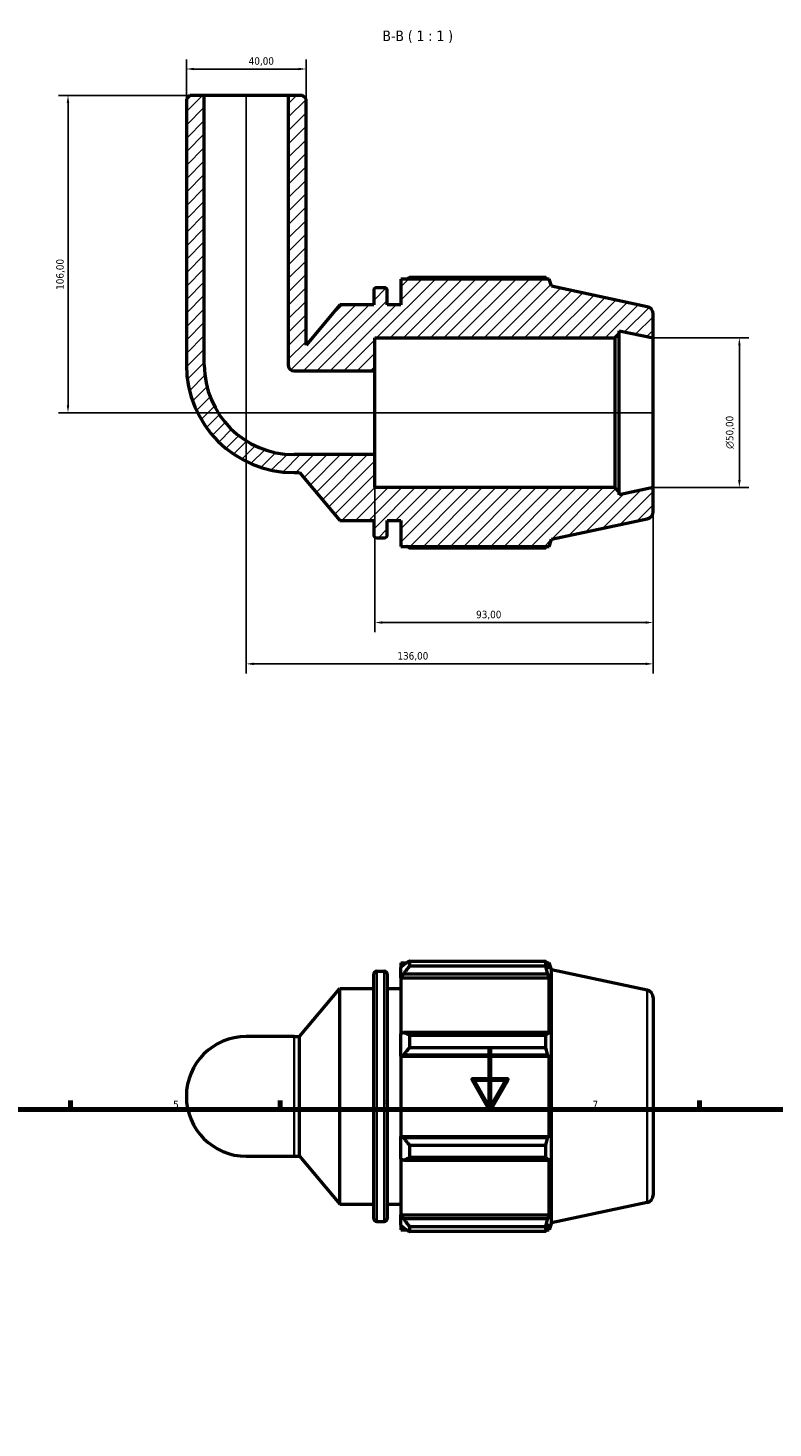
# Model space of a CAD drawing. Header units: millimetres. Extents: x 0 to 931, y 0 to 935.
# Tile 5 of 6: x 266 to 515, y 468 to 935. Entities that reach past the tile are written whole.
import ezdxf

# ---------------------------------------------------------------- set-up
doc = ezdxf.new("R2010")
doc.units = ezdxf.units.MM
for name, color, linetype, lineweight in [('Border (ISO)', 7, 'Continuous', 70), ('Dimension (ISO)', 7, 'Continuous', 25), ('Hatch (ISO)', 7, 'Continuous', 18), ('Symbol (ISO)', 7, 'Continuous', 25), ('Visible (ISO)', 7, 'Continuous', 50), ('Visible Narrow (ISO)', 7, 'Continuous', 35)]:
    doc.layers.add(name, color=color, linetype=linetype, lineweight=lineweight)
doc.styles.add('Label Text (ISO)', font='tahoma.ttf')
doc.styles.add('Note Text (ISO)', font='tahoma.ttf')
doc.dimstyles.new('Default (ISO)', dxfattribs={"dimtxt": 2.5, "dimasz": 2.5, "dimexe": 3.175, "dimexo": 0, "dimgap": 0.762, "dimtad": 1, "dimrnd": 1e-08, "dimzin": 0, "dimtxsty": 'Note Text (ISO)', "dimcen": 0.09, "dimdle": 10, "dimclrd": 256, "dimclre": 256, "dimclrt": 232, "dimazin": 0, "dimtfac": 1.40208, "dimtmove": 0, "dimatfit": 3, "dimfxl": 1, "dimtolj": 1, "dimtzin": 0, "dimlwd": -1, "dimlwe": -1, "dimarcsym": 0})

# ---------------------------------------------------------------- blocks, each defined once
blk = doc.blocks.new('Borders Default Border')
at = {"layer": 'Border (ISO)'}
for p, q in [((280.33, 574), (280.33, 576.9)), ((350.42, 574), (350.42, 576.9)), ((490.58, 574), (490.58, 576.9))]:
    blk.add_line(p, q, dxfattribs=at)
at = {"layer": 'Border (ISO)', "flags": 128}
for points in [[(420.5, 594), (420.5, 574), (414.73, 584), (426.27, 584), (420.5, 574)], [(20, 20), (20, 574), (821, 574), (821, 20), (20, 20)]]:
    blk.add_lwpolyline(points, dxfattribs=at)
at = {"layer": 'Border (ISO)', "color": 232, "true_color": 0xca0064, "char_height": 2.5, "attachment_point": 7, "style": 'Note Text (ISO)'}
for s, insert in [('5', (314.64, 574.35)), ('6', (384.66, 574.35)), ('7', (454.77, 574.4))]:
    blk.add_mtext(s, dxfattribs=dict(at, insert=insert))
blk = doc.blocks.new('*D7')
at = {"layer": 'Defpoints', "color": 0, "transparency": 16777216}
for p in [(475.03, 831.65), (475.03, 781.65), (503.86, 781.65)]:
    blk.add_point(p, dxfattribs=at)
at = {"layer": 'Dimension (ISO)', "transparency": 16777216}
for p, q in [((475.03, 831.65), (507.04, 831.65)), ((503.86, 829.15), (503.86, 784.15)), ((475.03, 781.65), (507.04, 781.65))]:
    blk.add_line(p, q, dxfattribs=at)
for points in [[(503.45, 829.15), (504.28, 829.15), (503.86, 831.65)], [(503.45, 784.15), (504.28, 784.15), (503.86, 781.65)]]:
    blk.add_solid(points, dxfattribs=at)
at = {"layer": 'Dimension (ISO)', "color": 232, "true_color": 0xca0064, "transparency": 16777216, "insert": (499.34, 794.59), "char_height": 2.5, "attachment_point": 1, "rotation": 90, "style": 'Note Text (ISO)'}
blk.add_mtext('\\A1;\\fAIGDT|b0|i0;\\H2.5000;\\ln\\fTahoma|b0|i0;\\H2.5000;50,00', dxfattribs=at)
blk = doc.blocks.new('*D8')
at = {"layer": 'Defpoints', "color": 0, "transparency": 16777216}
for p in [(382.03, 792.65), (475.03, 781.65), (382.03, 736.59)]:
    blk.add_point(p, dxfattribs=at)
at = {"layer": 'Dimension (ISO)', "transparency": 16777216}
for p, q in [((382.03, 792.65), (382.03, 733.41)), ((475.03, 781.65), (475.03, 733.41)), ((472.53, 736.59), (384.53, 736.59))]:
    blk.add_line(p, q, dxfattribs=at)
for points in [[(384.53, 737.01), (384.53, 736.17), (382.03, 736.59)], [(472.53, 737.01), (472.53, 736.17), (475.03, 736.59)]]:
    blk.add_solid(points, dxfattribs=at)
at = {"layer": 'Dimension (ISO)', "color": 232, "true_color": 0xca0064, "transparency": 16777216, "insert": (415.88, 740.52), "char_height": 2.5, "attachment_point": 1, "style": 'Note Text (ISO)'}
blk.add_mtext('\\A1;93,00', dxfattribs=at)
blk = doc.blocks.new('*D9')
at = {"layer": 'Defpoints', "color": 0, "transparency": 16777216}
for p in [(339.03, 912.65), (475.03, 781.65), (339.03, 722.78)]:
    blk.add_point(p, dxfattribs=at)
at = {"layer": 'Dimension (ISO)', "transparency": 16777216}
for p, q in [((339.03, 912.65), (339.03, 719.6)), ((475.03, 781.65), (475.03, 719.6)), ((472.53, 722.78), (341.53, 722.78))]:
    blk.add_line(p, q, dxfattribs=at)
for points in [[(341.53, 723.19), (341.53, 722.36), (339.03, 722.78)], [(472.53, 723.19), (472.53, 722.36), (475.03, 722.78)]]:
    blk.add_solid(points, dxfattribs=at)
at = {"layer": 'Dimension (ISO)', "color": 232, "true_color": 0xca0064, "transparency": 16777216, "insert": (389.58, 726.71), "char_height": 2.5, "attachment_point": 1, "style": 'Note Text (ISO)'}
blk.add_mtext('\\A1;136,00', dxfattribs=at)
blk = doc.blocks.new('*D10')
at = {"layer": 'Defpoints', "color": 0, "transparency": 16777216}
for p in [(359.03, 921.45), (319.03, 911.45), (359.03, 911.45)]:
    blk.add_point(p, dxfattribs=at)
at = {"layer": 'Dimension (ISO)', "transparency": 16777216}
for p, q in [((319.03, 911.45), (319.03, 924.62)), ((321.53, 921.45), (356.53, 921.45)), ((359.03, 911.45), (359.03, 924.62))]:
    blk.add_line(p, q, dxfattribs=at)
for points in [[(321.53, 921.86), (321.53, 921.03), (319.03, 921.45)], [(356.53, 921.86), (356.53, 921.03), (359.03, 921.45)]]:
    blk.add_solid(points, dxfattribs=at)
at = {"layer": 'Dimension (ISO)', "color": 232, "true_color": 0xca0064, "transparency": 16777216, "insert": (339.86, 925.38), "char_height": 2.5, "attachment_point": 1, "style": 'Note Text (ISO)'}
blk.add_mtext('\\A1;40,00', dxfattribs=at)
blk = doc.blocks.new('*D12')
at = {"layer": 'Defpoints', "color": 0, "transparency": 16777216}
for p in [(325.03, 912.65), (279.48, 806.65), (475.03, 806.65)]:
    blk.add_point(p, dxfattribs=at)
at = {"layer": 'Dimension (ISO)', "transparency": 16777216}
for p, q in [((325.03, 912.65), (276.3, 912.65)), ((279.48, 910.15), (279.48, 809.15)), ((475.03, 806.65), (276.3, 806.65))]:
    blk.add_line(p, q, dxfattribs=at)
for points in [[(279.06, 910.15), (279.89, 910.15), (279.48, 912.65)], [(279.06, 809.15), (279.89, 809.15), (279.48, 806.65)]]:
    blk.add_solid(points, dxfattribs=at)
at = {"layer": 'Dimension (ISO)', "color": 232, "true_color": 0xca0064, "transparency": 16777216, "insert": (275.54, 847.69), "char_height": 2.5, "attachment_point": 1, "rotation": 90, "style": 'Note Text (ISO)'}
blk.add_mtext('\\A1;106,00', dxfattribs=at)

msp = doc.modelspace()

# ---------------------------------------------------------------- hatches: boundary and pattern name
at = {"layer": 'Hatch (ISO)'}
h = msp.add_hatch(dxfattribs=at)
h.set_pattern_fill('ANSI31', color=256, scale=25.4, style=0)
h.set_pattern_definition([(45, (0, 0), (-2.245064, 2.245064), [])])
edge = h.paths.add_edge_path()
edge.add_line((359.031, 911.447), (357.831, 912.647))
edge.add_line((357.831, 912.647), (353.031, 912.647))
edge.add_line((353.031, 912.647), (353.031, 822.647))
edge.add_ellipse((355.031, 822.647), major_axis=(-2, 0), ratio=1, start_angle=0, end_angle=90)
edge.add_line((355.031, 820.647), (382.031, 820.647))
edge.add_line((382.031, 820.647), (382.031, 831.647))
edge.add_line((382.031, 831.647), (462.198, 831.647))
edge.add_line((462.198, 831.647), (463.698, 833.147))
edge.add_line((463.698, 833.147), (463.698, 834.056))
edge.add_line((463.698, 834.056), (475.031, 831.647))
edge.add_line((475.031, 831.647), (475.031, 839.622))
edge.add_ellipse((472.531, 839.622), major_axis=(2.5, 0), ratio=1, start_angle=0, end_angle=78)
edge.add_line((473.051, 842.068), (441.031, 848.874))
edge.add_line((441.031, 848.874), (440.247, 851.287))
edge.add_line((440.247, 851.287), (390.711, 851.287))
edge.add_line((390.711, 851.287), (390.711, 842.647))
edge.add_line((390.711, 842.647), (386.178, 842.647))
edge.add_line((386.178, 842.647), (386.178, 847.407))
edge.add_ellipse((385.178, 847.407), major_axis=(1, 0), ratio=1, start_angle=0, end_angle=90)
edge.add_line((385.178, 848.407), (382.645, 848.407))
edge.add_ellipse((382.645, 847.407), major_axis=(0, 1), ratio=1, start_angle=0, end_angle=90)
edge.add_line((381.645, 847.407), (381.645, 842.647))
edge.add_line((381.645, 842.647), (370.311, 842.647))
edge.add_line((370.311, 842.647), (359.031, 829.204))
edge.add_line((359.031, 829.204), (359.031, 911.447))
edge = h.paths.add_edge_path()
edge.add_line((320.231, 912.647), (319.031, 911.447))
edge.add_line((319.031, 911.447), (319.031, 822.647))
edge.add_ellipse((355.031, 822.647), major_axis=(-36, 0), ratio=1, start_angle=0, end_angle=90)
edge.add_line((355.031, 786.647), (356.886, 786.647))
edge.add_line((356.886, 786.647), (370.311, 770.647))
edge.add_line((370.311, 770.647), (381.645, 770.647))
edge.add_line((381.645, 770.647), (381.645, 765.887))
edge.add_ellipse((382.645, 765.887), major_axis=(-1, 0), ratio=1, start_angle=0, end_angle=90)
edge.add_line((382.645, 764.887), (385.178, 764.887))
edge.add_ellipse((385.178, 765.887), major_axis=(0, -1), ratio=1, start_angle=0, end_angle=90)
edge.add_line((386.178, 765.887), (386.178, 770.647))
edge.add_line((386.178, 770.647), (390.711, 770.647))
edge.add_line((390.711, 770.647), (390.711, 762.007))
edge.add_line((390.711, 762.007), (440.247, 762.007))
edge.add_line((440.247, 762.007), (441.031, 764.42))
edge.add_line((441.031, 764.42), (473.051, 771.226))
edge.add_ellipse((472.531, 773.671), major_axis=(0.52, -2.445), ratio=1, start_angle=0, end_angle=78)
edge.add_line((475.031, 773.671), (475.031, 781.647))
edge.add_line((475.031, 781.647), (463.698, 779.238))
edge.add_line((463.698, 779.238), (463.698, 780.147))
edge.add_line((463.698, 780.147), (462.198, 781.647))
edge.add_line((462.198, 781.647), (382.031, 781.647))
edge.add_line((382.031, 781.647), (382.031, 792.647))
edge.add_line((382.031, 792.647), (355.031, 792.647))
edge.add_ellipse((355.031, 822.647), major_axis=(0, -30), ratio=1, start_angle=270, end_angle=360, ccw=False)
edge.add_line((325.031, 822.647), (325.031, 912.647))
edge.add_line((325.031, 912.647), (320.231, 912.647))

# ---------------------------------------------------------------- linework, layer by layer
at = {"layer": 'Visible (ISO)'}
for p, q in [((320.231, 912.647), (319.031, 911.447)), ((325.031, 912.647), (320.231, 912.647)), ((325.031, 822.647), (325.031, 912.647)), ((353.031, 912.647), (325.031, 912.647)), ((357.831, 912.647), (353.031, 912.647)), ((353.031, 912.647), (353.031, 822.647)), ((359.031, 911.447), (357.831, 912.647)), ((319.031, 911.447), (319.031, 822.647)), ((359.031, 829.204), (359.031, 911.447)), ((440.247, 851.287), (390.711, 851.287)), ((390.711, 851.287), (390.711, 842.647)), ((439.155, 851.811), (393.591, 851.811)), ((441.031, 848.874), (440.247, 851.287)), ((381.645, 847.407), (381.645, 842.647)), ((385.178, 848.407), (382.645, 848.407)), ((386.178, 842.647), (386.178, 847.407)), ((473.051, 842.068), (441.031, 848.874)), ((370.311, 842.647), (359.031, 829.204)), ((381.645, 842.647), (370.311, 842.647)), ((390.711, 842.647), (386.178, 842.647)), ((475.031, 831.647), (475.031, 839.622)), ((462.198, 831.647), (463.698, 833.147)), ((463.698, 833.147), (463.698, 834.056)), ((463.698, 834.056), (475.031, 831.647)), ((463.698, 780.147), (463.698, 833.147)), ((382.031, 820.647), (382.031, 831.647)), ((382.031, 831.647), (462.198, 831.647)), ((462.198, 831.647), (462.198, 781.647)), ((475.031, 781.647), (475.031, 831.647)), ((355.031, 820.647), (382.031, 820.647)), ((382.031, 792.647), (382.031, 820.647)), ((382.031, 792.647), (355.031, 792.647)), ((382.031, 781.647), (382.031, 792.647)), ((355.031, 786.647), (356.886, 786.647)), ((356.886, 786.647), (370.311, 770.647)), ((462.198, 781.647), (382.031, 781.647)), ((463.698, 780.147), (462.198, 781.647)), ((475.031, 781.647), (463.698, 779.238)), ((475.031, 773.671), (475.031, 781.647)), ((463.698, 779.238), (463.698, 780.147)), ((370.311, 770.647), (381.645, 770.647)), ((381.645, 770.647), (381.645, 765.887)), ((386.178, 765.887), (386.178, 770.647)), ((386.178, 770.647), (390.711, 770.647)), ((390.711, 770.647), (390.711, 762.007)), ((441.031, 764.42), (473.051, 771.226)), ((382.645, 764.887), (385.178, 764.887)), ((440.247, 762.007), (441.031, 764.42)), ((390.711, 762.007), (440.247, 762.007)), ((393.591, 761.482), (439.155, 761.482)), ((390.711, 622.981), (390.711, 621.372)), ((390.711, 622.981), (392.755, 622.981)), ((391.671, 622.288), (390.711, 621.372)), ((393.591, 623.505), (393.591, 621.769)), ((393.591, 623.505), (439.155, 623.505)), ((439.155, 621.769), (439.155, 623.505)), ((439.427, 622.981), (440.247, 622.981)), ((440.247, 620.915), (439.779, 622.288)), ((441.031, 620.568), (440.247, 622.981)), ((440.247, 620.915), (440.247, 622.981)), ((381.645, 537.581), (381.645, 619.101)), ((382.645, 620.101), (385.178, 620.101)), ((386.178, 619.101), (386.178, 537.581)), ((390.711, 618.363), (390.711, 621.372)), ((390.711, 618.363), (391.671, 619.214)), ((390.711, 617.937), (390.711, 618.363)), ((390.711, 617.937), (390.711, 599.175)), ((390.711, 617.937), (440.247, 617.937)), ((391.671, 619.214), (439.779, 619.214)), ((439.155, 621.769), (393.591, 621.769)), ((439.779, 619.214), (440.247, 617.937)), ((440.247, 598.953), (440.247, 617.937)), ((441.031, 536.114), (441.031, 620.568)), ((473.051, 613.762), (441.031, 620.568)), ((356.886, 598.341), (370.311, 614.341)), ((370.311, 542.341), (370.311, 614.341)), ((370.311, 614.341), (381.645, 614.341)), ((386.178, 614.341), (390.711, 614.341)), ((475.031, 611.316), (475.031, 545.365)), ((391.671, 599.618), (390.711, 599.175)), ((390.711, 591.908), (390.711, 599.175)), ((439.779, 599.618), (391.671, 599.618)), ((393.591, 598.784), (393.591, 594.594)), ((393.591, 598.784), (439.155, 598.784)), ((439.155, 594.594), (439.155, 598.784)), ((440.247, 598.953), (439.779, 599.618)), ((355.031, 598.341), (339.031, 598.341)), ((355.031, 598.341), (356.886, 598.341)), ((356.886, 558.341), (356.886, 598.341)), ((439.155, 594.594), (393.591, 594.594)), ((390.711, 591.908), (391.671, 592.197)), ((390.711, 591.764), (390.711, 591.908)), ((390.711, 591.764), (390.711, 564.917)), ((390.711, 591.764), (440.247, 591.764)), ((391.671, 592.197), (439.779, 592.197)), ((439.779, 592.197), (440.247, 591.764)), ((440.247, 564.917), (440.247, 591.764)), ((390.711, 564.773), (390.711, 564.917)), ((390.711, 564.917), (440.247, 564.917)), ((390.711, 557.507), (390.711, 564.773)), ((391.671, 564.484), (390.711, 564.773)), ((439.779, 564.484), (391.671, 564.484)), ((393.591, 562.088), (393.591, 557.897)), ((393.591, 562.088), (439.155, 562.088)), ((439.155, 557.897), (439.155, 562.088)), ((440.247, 564.917), (439.779, 564.484)), ((339.031, 558.341), (355.031, 558.341)), ((355.031, 558.341), (356.886, 558.341)), ((356.886, 558.341), (370.311, 542.341)), ((390.711, 557.507), (391.671, 557.063)), ((390.711, 557.507), (390.711, 538.744)), ((391.671, 557.063), (439.779, 557.063)), ((439.155, 557.897), (393.591, 557.897)), ((439.779, 557.063), (440.247, 557.728)), ((440.247, 538.744), (440.247, 557.728)), ((473.051, 542.92), (441.031, 536.114)), ((370.311, 542.341), (381.645, 542.341)), ((386.178, 542.341), (390.711, 542.341)), ((390.711, 538.319), (390.711, 538.744)), ((390.711, 538.744), (440.247, 538.744)), ((390.711, 535.309), (390.711, 538.319)), ((391.671, 537.467), (390.711, 538.319)), ((440.247, 538.744), (439.779, 537.467)), ((382.645, 536.581), (385.178, 536.581)), ((390.711, 535.309), (391.671, 534.393)), ((390.711, 535.309), (390.711, 533.701)), ((390.711, 533.701), (392.755, 533.701)), ((439.779, 537.467), (391.671, 537.467)), ((393.591, 534.912), (393.591, 533.176)), ((393.591, 534.912), (439.155, 534.912)), ((439.155, 533.176), (393.591, 533.176)), ((439.155, 533.176), (439.155, 534.912)), ((439.427, 533.701), (440.247, 533.701)), ((439.779, 534.393), (440.247, 535.767)), ((441.031, 536.114), (440.247, 533.701)), ((440.247, 533.701), (440.247, 535.767))]:
    msp.add_line(p, q, dxfattribs=at)
for centre, radius, start, end in [((382.645, 847.407), 1, 90, 180), ((385.178, 847.407), 1, 0, 90), ((472.531, 839.622), 2.5, 0, 78), ((355.031, 822.647), 36, 180, 270), ((355.031, 822.647), 30, 180, 270), ((355.031, 822.647), 2, 180, 270), ((472.531, 773.671), 2.5, 282, 0), ((382.645, 765.887), 1, 180, 270), ((385.178, 765.887), 1, 270, 0), ((382.645, 619.101), 1, 90, 180), ((385.178, 619.101), 1, 0, 90), ((472.531, 611.316), 2.5, 0, 78), ((339.031, 578.341), 20, 90, 270), ((472.531, 545.365), 2.5, 282, 0), ((382.645, 537.581), 1, 180, 270), ((385.178, 537.581), 1, 270, 0)]:
    msp.add_arc(centre, radius, start, end, dxfattribs=at)
for points, weights in [([(392.755, 851.287), (393.166, 851.547), (393.591, 851.811)], [1.01275129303, 1.0150392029, 1.01718155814]), ([(439.427, 851.287), (439.294, 851.547), (439.155, 851.811)], [1.00099955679, 1.0005737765, 1]), ([(393.591, 761.482), (393.166, 761.747), (392.755, 762.007)], [1.01718155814, 1.0150392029, 1.01275129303]), ([(439.155, 761.482), (439.294, 761.747), (439.427, 762.007)], [1, 1.0005737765, 1.00099955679]), ([(393.591, 623.505), (392.593, 622.884), (391.671, 622.288)], [1.01718155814, 1.01216698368, 1.006354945]), ([(439.155, 623.505), (439.48, 622.884), (439.779, 622.288)], [1, 1.001347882, 1.00187905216]), ([(391.671, 619.214), (392.593, 620.466), (393.591, 621.769)], [1.006354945, 1.01216698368, 1.01718155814]), ([(439.779, 619.214), (439.48, 620.466), (439.155, 621.769)], [1.00187905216, 1.001347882, 1]), ([(393.591, 598.784), (392.593, 599.21), (391.671, 599.618)], [1.01718155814, 1.01216698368, 1.006354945]), ([(439.155, 598.784), (439.48, 599.21), (439.779, 599.618)], [1, 1.001347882, 1.00187905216]), ([(391.671, 592.197), (392.593, 593.371), (393.591, 594.594)], [1.006354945, 1.01216698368, 1.01718155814]), ([(439.779, 592.197), (439.48, 593.371), (439.155, 594.594)], [1.00187905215, 1.001347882, 1]), ([(393.591, 562.088), (392.593, 563.31), (391.671, 564.484)], [1.01718155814, 1.01216698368, 1.006354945]), ([(439.155, 562.088), (439.48, 563.31), (439.779, 564.484)], [1, 1.001347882, 1.00187905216]), ([(391.671, 557.063), (392.593, 557.472), (393.591, 557.897)], [1.006354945, 1.01216698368, 1.01718155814]), ([(439.779, 557.063), (439.48, 557.472), (439.155, 557.897)], [1.00187905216, 1.001347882, 1]), ([(393.591, 534.912), (392.593, 536.216), (391.671, 537.467)], [1.01718155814, 1.01216698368, 1.006354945]), ([(391.671, 534.393), (392.593, 533.797), (393.591, 533.176)], [1.006354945, 1.01216698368, 1.01718155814]), ([(439.155, 534.912), (439.48, 536.216), (439.779, 537.467)], [1, 1.001347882, 1.00187905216]), ([(439.779, 534.393), (439.48, 533.797), (439.155, 533.176)], [1.00187905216, 1.001347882, 1])]:
    msp.add_rational_spline(points, weights, degree=2, dxfattribs=at)
at = {"layer": 'Visible Narrow (ISO)'}
for p, q in [((382.645, 619.586), (382.645, 537.095)), ((385.178, 537.095), (385.178, 619.586)), ((473.051, 543.356), (473.051, 613.325)), ((355.031, 558.587), (355.031, 598.094))]:
    msp.add_line(p, q, dxfattribs=at)

# ---------------------------------------------------------------- block references
msp.add_blockref('Borders Default Border', (0, 0))

# ---------------------------------------------------------------- texts
at = {"layer": 'Symbol (ISO)', "insert": (384.592, 930.146), "char_height": 3.5, "attachment_point": 7, "style": 'Label Text (ISO)'}
msp.add_mtext('B-B ( 1 : 1 )', dxfattribs=at)

# ---------------------------------------------------------------- dimensions: what is measured, and where the dimension line sits
at = {"layer": 'Dimension (ISO)'}
for base, p1, p2, angle, picture, middle in [((359.031, 921.447), (319.031, 911.447), (359.031, 911.447), 180, '*D10', (344.031, 921.447)), ((279.476, 806.647), (325.031, 912.647), (475.031, 806.647), 270, '*D12', (279.476, 852.647)), ((339.031, 722.778), (475.031, 781.647), (339.031, 912.647), 180, '*D9', (394.531, 722.778)), ((382.031, 736.59), (475.031, 781.647), (382.031, 792.647), 180, '*D8', (420.031, 736.59))]:
    dim = msp.add_linear_dim(base=base, p1=p1, p2=p2, angle=angle, dimstyle='Default (ISO)', override={"dimdec": 2, "dimtp": 0, "dimtm": 0, "dimtdec": 2, "dimtofl": 0, "dimatfit": 1}, dxfattribs=at)
    dim.commit()
    dim.dimension.update_dxf_attribs({"geometry": picture, "text_midpoint": middle, "dimtype": 160})
dim = msp.add_linear_dim(base=(503.863, 781.647), p1=(475.031, 831.647), p2=(475.031, 781.647), angle=90, text='\\fAIGDT|b0|i0;\\H2.5000;\\ln\\fTahoma|b0|i0;\\H2.5000;<>', dimstyle='Default (ISO)', override={"dimdec": 2, "dimtp": 0, "dimtm": 0, "dimtdec": 2, "dimtofl": 0, "dimatfit": 1}, dxfattribs=at)
dim.commit()
dim.dimension.update_dxf_attribs({"geometry": '*D7', "text_midpoint": (503.863, 800.147), "dimtype": 160})

doc.saveas('drawing.dxf')
